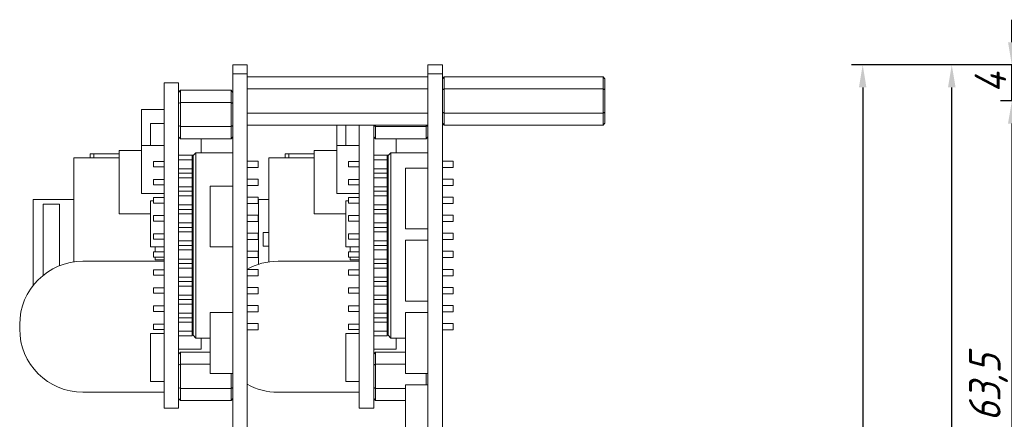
# Model space of a CAD drawing. Header units: millimetres. Extents: x -627 to -39, y 19 to 517.
# Tile 11 of 46: x -624 to -515, y 238 to 283. Entities that reach past the tile are written whole.
import ezdxf

# ---------------------------------------------------------------- set-up
doc = ezdxf.new("R2010")
doc.units = ezdxf.units.MM
doc.layers.get('0').update_dxf_attribs({"lineweight": 20})
doc.layers.add('DIM', color=3, linetype='Continuous', lineweight=20)
doc.styles.get("Standard").update_dxf_attribs({"font": 'gbeitc.shx', "height": 3.5})
doc.dimstyles.new('ISO-25', dxfattribs={"dimtxt": 2.5, "dimasz": 2.5, "dimexe": 1.25, "dimexo": 0.625, "dimtad": 1, "dimtxsty": 'Standard', "dimcen": 2.5, "dimadec": 0, "dimazin": 0, "dimtfac": 1, "dimtmove": 0, "dimatfit": 3, "dimfxl": 0, "dimarcsym": 0})

# ---------------------------------------------------------------- blocks, each defined once
blk = doc.blocks.new('*D85')
at = {"layer": 'Defpoints', "color": 0}
for p in [(-513.89, 277.57), (-505.82, 277.57), (-502.82, 273.57)]:
    blk.add_point(p, dxfattribs=at)
at = {"layer": 'DIM', "color": 0, "lineweight": -2}
for p, q in [((-513.89, 280.07), (-513.89, 282.57)), ((-506.45, 277.57), (-515.14, 277.57)), ((-513.89, 273.57), (-513.89, 277.57)), ((-503.45, 273.57), (-515.14, 273.57)), ((-513.89, 271.07), (-513.89, 268.57))]:
    blk.add_line(p, q, dxfattribs=at)
at = {"layer": 'DIM', "color": 0}
for points in [[(-514.31, 280.07), (-513.47, 280.07), (-513.89, 277.57)], [(-514.31, 271.07), (-513.47, 271.07), (-513.89, 273.57)]]:
    blk.add_solid(points, dxfattribs=at)
at = {"layer": 'DIM', "color": 0, "insert": (-516.26, 275.57), "char_height": 3.5, "attachment_point": 5, "rotation": 90}
blk.add_mtext('4', dxfattribs=at)
blk = doc.blocks.new('*D86')
at = {"layer": 'Defpoints', "color": 0}
for p in [(-502.82, 273.57), (-513.89, 210.07), (-502.82, 210.07)]:
    blk.add_point(p, dxfattribs=at)
at = {"layer": 'DIM', "color": 0, "lineweight": -2}
for p, q in [((-503.45, 273.57), (-515.14, 273.57)), ((-513.89, 271.07), (-513.89, 212.57)), ((-503.45, 210.07), (-515.14, 210.07))]:
    blk.add_line(p, q, dxfattribs=at)
at = {"layer": 'DIM', "color": 0}
for points in [[(-514.31, 271.07), (-513.47, 271.07), (-513.89, 273.57)], [(-514.31, 212.57), (-513.47, 212.57), (-513.89, 210.07)]]:
    blk.add_solid(points, dxfattribs=at)
at = {"layer": 'DIM', "color": 0, "insert": (-516.48, 241.82), "char_height": 3.5, "attachment_point": 5, "rotation": 90}
blk.add_mtext('63,5', dxfattribs=at)
blk = doc.blocks.new('*D89')
at = {"layer": 'Defpoints', "color": 0}
for p in [(-520.54, 277.57), (-505.82, 277.57), (-505.82, 142.57)]:
    blk.add_point(p, dxfattribs=at)
at = {"layer": 'DIM', "color": 0, "lineweight": -2}
for p, q in [((-506.45, 277.57), (-521.79, 277.57)), ((-520.54, 145.07), (-520.54, 275.07)), ((-506.45, 142.57), (-521.79, 142.57))]:
    blk.add_line(p, q, dxfattribs=at)
at = {"layer": 'DIM', "color": 0}
for points in [[(-520.96, 275.07), (-520.12, 275.07), (-520.54, 277.57)], [(-520.96, 145.07), (-520.12, 145.07), (-520.54, 142.57)]]:
    blk.add_solid(points, dxfattribs=at)
at = {"layer": 'DIM', "color": 0, "insert": (-522.91, 210.07), "char_height": 3.5, "attachment_point": 5, "rotation": 90}
blk.add_mtext('135', dxfattribs=at)
blk = doc.blocks.new('*D92')
at = {"layer": 'Defpoints', "color": 0}
for p in [(-505.82, 277.57), (-530.4, 135.62), (-483.15, 135.62)]:
    blk.add_point(p, dxfattribs=at)
at = {"layer": 'DIM', "color": 0, "lineweight": -2}
for p, q in [((-506.45, 277.57), (-531.65, 277.57)), ((-530.4, 275.07), (-530.4, 138.12)), ((-483.78, 135.62), (-531.65, 135.62))]:
    blk.add_line(p, q, dxfattribs=at)
at = {"layer": 'DIM', "color": 0}
for points in [[(-530.82, 275.07), (-529.99, 275.07), (-530.4, 277.57)], [(-530.82, 138.12), (-529.99, 138.12), (-530.4, 135.62)]]:
    blk.add_solid(points, dxfattribs=at)
at = {"layer": 'DIM', "color": 0, "insert": (-533, 206.6), "char_height": 3.5, "attachment_point": 5, "rotation": 90}
blk.add_mtext('141,95', dxfattribs=at)

msp = doc.modelspace()

# ---------------------------------------------------------------- linework, layer by layer
at = {"color": 7, "linetype": 'Continuous', "lineweight": 15}
for p, q in [((-600.137, 276.569), (-600.137, 277.569)), ((-600.137, 277.569), (-598.537, 277.569)), ((-598.537, 276.569), (-598.537, 277.569)), ((-578.537, 277.569), (-576.937, 277.569)), ((-578.537, 276.569), (-578.537, 277.569)), ((-576.937, 276.569), (-576.937, 277.569)), ((-600.137, 143.569), (-600.137, 276.569)), ((-600.137, 276.569), (-598.537, 276.569)), ((-598.537, 143.569), (-598.537, 276.569)), ((-598.537, 276.253), (-578.537, 276.253)), ((-578.537, 143.569), (-578.537, 276.569)), ((-578.537, 276.569), (-576.937, 276.569)), ((-576.937, 143.569), (-576.937, 276.569)), ((-576.737, 276.253), (-576.937, 276.022)), ((-576.737, 276.253), (-576.737, 274.911)), ((-576.737, 276.253), (-559.137, 276.253)), ((-559.137, 274.911), (-559.137, 276.253)), ((-559.137, 276.253), (-558.937, 276.022)), ((-558.937, 276.022), (-558.937, 274.796)), ((-607.737, 239.569), (-607.737, 275.569)), ((-607.737, 275.569), (-606.137, 275.569)), ((-606.137, 239.569), (-606.137, 275.569)), ((-606.137, 274.522), (-605.937, 274.753)), ((-605.937, 274.753), (-605.937, 273.411)), ((-605.937, 274.753), (-600.337, 274.753)), ((-600.337, 273.411), (-600.337, 274.753)), ((-600.137, 274.522), (-600.337, 274.753)), ((-598.537, 274.911), (-578.537, 274.911)), ((-576.737, 274.911), (-576.937, 274.796)), ((-576.737, 274.911), (-576.737, 272.226)), ((-576.737, 274.911), (-559.137, 274.911)), ((-559.137, 272.226), (-559.137, 274.911)), ((-559.137, 274.911), (-558.937, 274.796)), ((-558.937, 274.796), (-558.937, 272.342)), ((-610.237, 268.62), (-610.237, 272.609)), ((-610.237, 272.609), (-607.737, 272.609)), ((-605.937, 273.411), (-606.137, 273.296)), ((-605.937, 273.411), (-605.937, 270.726)), ((-605.937, 273.411), (-600.337, 273.411)), ((-600.337, 270.726), (-600.337, 273.411)), ((-600.137, 273.296), (-600.337, 273.411)), ((-598.537, 272.226), (-578.537, 272.226)), ((-576.937, 272.342), (-576.737, 272.226)), ((-576.737, 272.226), (-559.137, 272.226)), ((-576.737, 272.226), (-576.737, 270.884)), ((-559.137, 272.226), (-558.937, 272.342)), ((-559.137, 270.884), (-559.137, 272.226)), ((-558.937, 272.342), (-558.937, 271.115)), ((-609.237, 268.62), (-609.237, 271.07)), ((-609.237, 271.07), (-607.737, 271.07)), ((-605.937, 270.726), (-606.137, 270.842)), ((-605.937, 270.726), (-600.337, 270.726)), ((-605.937, 270.726), (-605.937, 269.384)), ((-600.337, 270.726), (-600.137, 270.842)), ((-600.337, 269.384), (-600.337, 270.726)), ((-598.537, 270.884), (-578.537, 270.884)), ((-588.637, 268.62), (-588.637, 270.884)), ((-587.637, 268.62), (-587.637, 270.884)), ((-586.137, 239.569), (-586.137, 270.884)), ((-584.537, 239.569), (-584.537, 270.884)), ((-584.537, 270.842), (-584.337, 270.726)), ((-584.337, 270.884), (-584.337, 270.726)), ((-584.337, 270.726), (-584.337, 269.384)), ((-584.337, 270.726), (-578.737, 270.726)), ((-578.737, 270.726), (-578.737, 270.884)), ((-578.737, 270.726), (-578.537, 270.842)), ((-578.737, 269.384), (-578.737, 270.726)), ((-576.937, 271.115), (-576.737, 270.884)), ((-576.737, 270.884), (-559.137, 270.884)), ((-558.937, 271.115), (-559.137, 270.884)), ((-605.937, 269.384), (-606.137, 269.615)), ((-605.937, 269.384), (-600.337, 269.384)), ((-603.637, 269.384), (-603.637, 267.819)), ((-600.337, 269.384), (-600.137, 269.615)), ((-584.537, 269.615), (-584.337, 269.384)), ((-584.337, 269.384), (-578.737, 269.384)), ((-582.037, 269.384), (-582.037, 267.819)), ((-578.537, 269.615), (-578.737, 269.384)), ((-610.237, 263.317), (-610.237, 268.62)), ((-610.237, 268.62), (-607.737, 268.62)), ((-588.637, 263.317), (-588.637, 268.62)), ((-588.637, 268.62), (-586.137, 268.62)), ((-617.737, 255.747), (-617.737, 267.269)), ((-617.737, 267.269), (-612.737, 267.269)), ((-615.937, 267.269), (-615.937, 267.729)), ((-615.537, 267.729), (-615.937, 267.729)), ((-615.537, 267.729), (-615.537, 267.269)), ((-615.537, 267.729), (-612.737, 267.729)), ((-612.737, 261.069), (-612.737, 268.069)), ((-612.737, 268.069), (-610.237, 268.069)), ((-606.137, 267.569), (-604.637, 267.569)), ((-604.637, 267.069), (-604.637, 267.569)), ((-604.507, 267.549), (-604.637, 267.549)), ((-604.537, 267.519), (-604.237, 267.819)), ((-604.537, 247.619), (-604.537, 267.519)), ((-604.237, 267.819), (-604.237, 247.319)), ((-604.237, 267.819), (-600.137, 267.819)), ((-596.137, 255.747), (-596.137, 267.269)), ((-596.137, 267.269), (-591.137, 267.269)), ((-594.337, 267.269), (-594.337, 267.729)), ((-593.937, 267.729), (-594.337, 267.729)), ((-593.937, 267.729), (-593.937, 267.269)), ((-593.937, 267.729), (-591.137, 267.729)), ((-591.137, 261.069), (-591.137, 268.069)), ((-591.137, 268.069), (-588.637, 268.069)), ((-584.537, 267.569), (-583.037, 267.569)), ((-583.037, 267.069), (-583.037, 267.569)), ((-582.907, 267.549), (-583.037, 267.549)), ((-582.637, 267.819), (-582.937, 267.519)), ((-582.937, 247.619), (-582.937, 267.519)), ((-582.637, 267.819), (-582.637, 247.319)), ((-582.637, 267.819), (-578.537, 267.819)), ((-607.737, 266.869), (-608.937, 266.869)), ((-608.937, 266.869), (-608.937, 266.569)), ((-608.937, 266.569), (-608.937, 266.269)), ((-608.937, 266.269), (-607.737, 266.269)), ((-606.137, 267.069), (-604.637, 267.069)), ((-606.137, 266.069), (-604.637, 266.069)), ((-604.637, 267.069), (-604.637, 266.069)), ((-604.537, 266.869), (-604.637, 266.869)), ((-604.637, 266.269), (-604.537, 266.269)), ((-604.637, 265.569), (-604.637, 266.069)), ((-597.337, 266.919), (-598.537, 266.919)), ((-598.537, 266.219), (-597.337, 266.219)), ((-597.337, 266.919), (-597.337, 266.569)), ((-597.337, 266.569), (-597.337, 266.219)), ((-586.137, 266.869), (-587.337, 266.869)), ((-587.337, 266.869), (-587.337, 266.269)), ((-587.337, 266.269), (-586.137, 266.269)), ((-587.337, 266.269), (-586.137, 266.269)), ((-584.537, 267.069), (-583.037, 267.069)), ((-584.537, 266.069), (-583.037, 266.069)), ((-583.037, 267.069), (-583.037, 266.069)), ((-582.937, 266.869), (-583.037, 266.869)), ((-583.037, 266.269), (-582.937, 266.269)), ((-583.037, 266.269), (-582.937, 266.269)), ((-583.037, 265.569), (-583.037, 266.069)), ((-581.037, 259.399), (-581.037, 266.139)), ((-581.037, 266.139), (-578.537, 266.139)), ((-575.737, 266.919), (-576.937, 266.919)), ((-576.937, 266.219), (-575.737, 266.219)), ((-575.737, 266.919), (-575.737, 266.219)), ((-606.137, 265.569), (-604.637, 265.569)), ((-606.137, 265.069), (-604.637, 265.069)), ((-604.637, 265.069), (-604.637, 265.569)), ((-604.537, 265.109), (-604.637, 265.109)), ((-604.637, 265.069), (-604.637, 264.069)), ((-597.337, 264.919), (-598.537, 264.919)), ((-597.337, 264.919), (-597.337, 264.569)), ((-584.537, 265.569), (-583.037, 265.569)), ((-584.537, 265.069), (-583.037, 265.069)), ((-583.037, 265.069), (-583.037, 265.569)), ((-582.937, 265.109), (-583.037, 265.109)), ((-583.037, 265.069), (-583.037, 264.069)), ((-575.737, 264.919), (-576.937, 264.919)), ((-575.737, 264.919), (-575.737, 264.219)), ((-607.737, 264.869), (-608.937, 264.869)), ((-608.937, 264.869), (-608.937, 264.569)), ((-608.937, 264.569), (-608.937, 264.269)), ((-608.937, 264.269), (-607.737, 264.269)), ((-608.937, 264.269), (-607.737, 264.269)), ((-606.137, 264.069), (-604.637, 264.069)), ((-604.537, 264.869), (-604.637, 264.869)), ((-604.637, 264.269), (-604.537, 264.269)), ((-604.637, 264.269), (-604.537, 264.269)), ((-604.637, 263.569), (-604.637, 264.069)), ((-604.537, 263.889), (-604.637, 263.889)), ((-602.637, 264.139), (-600.137, 264.139)), ((-602.637, 257.399), (-602.637, 264.139)), ((-598.537, 264.219), (-597.337, 264.219)), ((-597.337, 264.569), (-597.337, 264.219)), ((-586.137, 264.869), (-587.337, 264.869)), ((-587.337, 264.869), (-587.337, 264.269)), ((-587.337, 264.269), (-586.137, 264.269)), ((-587.337, 264.269), (-586.137, 264.269)), ((-584.537, 264.069), (-583.037, 264.069)), ((-582.937, 264.869), (-583.037, 264.869)), ((-583.037, 264.269), (-582.937, 264.269)), ((-583.037, 264.269), (-582.937, 264.269)), ((-583.037, 263.569), (-583.037, 264.069)), ((-582.937, 263.889), (-583.037, 263.889)), ((-576.937, 264.219), (-575.737, 264.219)), ((-610.237, 263.317), (-607.737, 263.317)), ((-607.737, 262.869), (-608.937, 262.869)), ((-608.937, 262.869), (-608.937, 262.569)), ((-606.137, 263.569), (-604.637, 263.569)), ((-606.137, 263.069), (-604.637, 263.069)), ((-604.637, 263.069), (-604.637, 263.569)), ((-604.637, 263.069), (-604.637, 262.069)), ((-604.537, 262.869), (-604.637, 262.869)), ((-597.337, 262.919), (-598.537, 262.919)), ((-597.337, 262.919), (-597.337, 262.569)), ((-588.637, 263.317), (-586.137, 263.317)), ((-586.137, 262.869), (-587.337, 262.869)), ((-587.337, 262.869), (-587.337, 262.269)), ((-584.537, 263.569), (-583.037, 263.569)), ((-584.537, 263.069), (-583.037, 263.069)), ((-583.037, 263.069), (-583.037, 263.569)), ((-583.037, 263.069), (-583.037, 262.069)), ((-582.937, 262.869), (-583.037, 262.869)), ((-575.737, 262.919), (-576.937, 262.919)), ((-575.737, 262.919), (-575.737, 262.219)), ((-622.237, 253.149), (-622.237, 262.649)), ((-617.737, 262.649), (-622.237, 262.649)), ((-619.337, 262.149), (-621.137, 262.149)), ((-621.137, 262.149), (-621.137, 254.263)), ((-619.337, 255.318), (-619.337, 262.149)), ((-609.237, 257.417), (-609.237, 262.52)), ((-609.237, 262.52), (-608.937, 262.52)), ((-608.937, 262.569), (-608.937, 262.269)), ((-608.937, 262.269), (-607.737, 262.269)), ((-606.137, 262.069), (-604.637, 262.069)), ((-604.637, 262.269), (-604.537, 262.269)), ((-604.637, 261.569), (-604.637, 262.069)), ((-598.537, 262.219), (-597.337, 262.219)), ((-597.337, 262.569), (-597.337, 262.219)), ((-597.287, 255.48), (-597.287, 262.649)), ((-597.287, 262.649), (-596.137, 262.649)), ((-587.637, 257.417), (-587.637, 262.52)), ((-587.637, 262.52), (-587.337, 262.52)), ((-587.337, 262.269), (-586.137, 262.269)), ((-587.337, 262.269), (-586.137, 262.269)), ((-584.537, 262.069), (-583.037, 262.069)), ((-583.037, 262.269), (-582.937, 262.269)), ((-583.037, 262.269), (-582.937, 262.269)), ((-583.037, 261.569), (-583.037, 262.069)), ((-576.937, 262.219), (-575.737, 262.219)), ((-612.737, 261.069), (-609.237, 261.069)), ((-607.737, 260.869), (-608.937, 260.869)), ((-608.937, 260.869), (-608.937, 260.569)), ((-608.937, 260.569), (-608.937, 260.269)), ((-606.137, 261.569), (-604.637, 261.569)), ((-606.137, 261.069), (-604.637, 261.069)), ((-604.637, 261.069), (-604.637, 261.569)), ((-604.637, 261.069), (-604.637, 260.069)), ((-604.537, 260.869), (-604.637, 260.869)), ((-597.337, 260.919), (-598.537, 260.919)), ((-597.337, 260.919), (-597.337, 260.569)), ((-597.337, 260.569), (-597.337, 260.219)), ((-591.137, 261.069), (-587.637, 261.069)), ((-586.137, 260.869), (-587.337, 260.869)), ((-587.337, 260.869), (-587.337, 260.269)), ((-584.537, 261.569), (-583.037, 261.569)), ((-584.537, 261.069), (-583.037, 261.069)), ((-583.037, 261.069), (-583.037, 261.569)), ((-583.037, 261.069), (-583.037, 260.069)), ((-582.937, 260.869), (-583.037, 260.869)), ((-575.737, 260.919), (-576.937, 260.919)), ((-575.737, 260.919), (-575.737, 260.219)), ((-608.937, 260.269), (-607.737, 260.269)), ((-608.937, 260.269), (-607.737, 260.269)), ((-606.137, 260.069), (-604.637, 260.069)), ((-606.137, 259.569), (-604.637, 259.569)), ((-604.637, 260.269), (-604.537, 260.269)), ((-604.637, 260.269), (-604.537, 260.269)), ((-604.637, 259.569), (-604.637, 260.069)), ((-604.637, 259.069), (-604.637, 259.569)), ((-598.537, 260.219), (-597.337, 260.219)), ((-587.337, 260.269), (-586.137, 260.269)), ((-587.337, 260.269), (-586.137, 260.269)), ((-584.537, 260.069), (-583.037, 260.069)), ((-584.537, 259.569), (-583.037, 259.569)), ((-583.037, 260.269), (-582.937, 260.269)), ((-583.037, 260.269), (-582.937, 260.269)), ((-583.037, 259.569), (-583.037, 260.069)), ((-583.037, 259.069), (-583.037, 259.569)), ((-576.937, 260.219), (-575.737, 260.219)), ((-607.737, 258.869), (-608.937, 258.869)), ((-608.937, 258.869), (-608.937, 258.569)), ((-608.937, 258.569), (-608.937, 258.269)), ((-606.137, 259.069), (-604.637, 259.069)), ((-604.637, 259.069), (-604.637, 258.069)), ((-604.537, 258.869), (-604.637, 258.869)), ((-597.337, 258.919), (-598.537, 258.919)), ((-597.337, 258.919), (-597.337, 258.569)), ((-597.337, 258.569), (-597.337, 258.219)), ((-596.787, 258.989), (-596.787, 257.489)), ((-596.137, 258.989), (-596.787, 258.989)), ((-586.137, 258.869), (-587.337, 258.869)), ((-587.337, 258.869), (-587.337, 258.269)), ((-584.537, 259.069), (-583.037, 259.069)), ((-583.037, 259.069), (-583.037, 258.069)), ((-582.937, 258.869), (-583.037, 258.869)), ((-581.037, 259.399), (-578.537, 259.399)), ((-575.737, 258.919), (-576.937, 258.919)), ((-575.737, 258.919), (-575.737, 258.219)), ((-609.237, 257.417), (-607.737, 257.417)), ((-608.937, 258.269), (-607.737, 258.269)), ((-608.737, 256.869), (-608.737, 257.417)), ((-606.137, 258.069), (-604.637, 258.069)), ((-606.137, 257.569), (-604.637, 257.569)), ((-604.637, 258.269), (-604.537, 258.269)), ((-604.637, 257.569), (-604.637, 258.069)), ((-604.637, 257.069), (-604.637, 257.569)), ((-602.637, 257.399), (-600.137, 257.399)), ((-598.537, 258.219), (-597.337, 258.219)), ((-596.137, 257.489), (-596.787, 257.489)), ((-587.637, 257.417), (-586.137, 257.417)), ((-587.337, 258.269), (-586.137, 258.269)), ((-587.337, 258.269), (-586.137, 258.269)), ((-587.137, 256.869), (-587.137, 257.417)), ((-584.537, 258.069), (-583.037, 258.069)), ((-584.537, 257.569), (-583.037, 257.569)), ((-583.037, 258.269), (-582.937, 258.269)), ((-583.037, 258.269), (-582.937, 258.269)), ((-583.037, 257.569), (-583.037, 258.069)), ((-583.037, 257.069), (-583.037, 257.569)), ((-581.037, 251.399), (-581.037, 258.139)), ((-581.037, 258.139), (-578.537, 258.139)), ((-576.937, 258.219), (-575.737, 258.219)), ((-607.737, 256.869), (-608.937, 256.869)), ((-608.937, 256.869), (-608.937, 256.569)), ((-608.937, 256.569), (-608.937, 256.269)), ((-608.937, 256.269), (-607.737, 256.269)), ((-608.937, 256.269), (-607.737, 256.269)), ((-608.737, 255.969), (-608.737, 256.269)), ((-606.137, 257.069), (-604.637, 257.069)), ((-604.537, 257.149), (-604.637, 257.149)), ((-604.637, 257.069), (-604.637, 256.069)), ((-604.537, 256.869), (-604.637, 256.869)), ((-604.637, 256.269), (-604.537, 256.269)), ((-604.637, 256.269), (-604.537, 256.269)), ((-597.337, 256.919), (-598.537, 256.919)), ((-598.537, 256.219), (-597.337, 256.219)), ((-597.337, 256.919), (-597.337, 256.569)), ((-597.337, 256.569), (-597.337, 256.219)), ((-586.137, 256.869), (-587.337, 256.869)), ((-587.337, 256.869), (-587.337, 256.269)), ((-587.337, 256.269), (-586.137, 256.269)), ((-587.137, 255.969), (-587.137, 256.269)), ((-584.537, 257.069), (-583.037, 257.069)), ((-582.937, 257.149), (-583.037, 257.149)), ((-583.037, 257.069), (-583.037, 256.069)), ((-582.937, 256.869), (-583.037, 256.869)), ((-583.037, 256.269), (-582.937, 256.269)), ((-575.737, 256.919), (-576.937, 256.919)), ((-576.937, 256.219), (-575.737, 256.219)), ((-575.737, 256.919), (-575.737, 256.219)), ((-616.737, 255.819), (-607.737, 255.819)), ((-608.737, 255.969), (-607.737, 255.969)), ((-606.137, 256.069), (-604.637, 256.069)), ((-606.137, 255.569), (-604.637, 255.569)), ((-604.637, 255.569), (-604.637, 256.069)), ((-604.637, 255.069), (-604.637, 255.569)), ((-595.137, 255.819), (-586.137, 255.819)), ((-587.137, 255.969), (-586.137, 255.969)), ((-584.537, 256.069), (-583.037, 256.069)), ((-584.537, 255.569), (-583.037, 255.569)), ((-583.037, 255.569), (-583.037, 256.069)), ((-583.037, 255.069), (-583.037, 255.569)), ((-607.737, 254.869), (-608.937, 254.869)), ((-608.937, 254.869), (-608.937, 254.569)), ((-608.937, 254.569), (-608.937, 254.269)), ((-608.937, 254.269), (-607.737, 254.269)), ((-608.937, 254.269), (-607.737, 254.269)), ((-606.137, 255.069), (-604.637, 255.069)), ((-606.137, 254.069), (-604.637, 254.069)), ((-604.637, 255.069), (-604.637, 254.069)), ((-604.537, 254.917), (-604.637, 254.917)), ((-604.537, 254.869), (-604.637, 254.869)), ((-604.637, 254.269), (-604.537, 254.269)), ((-604.637, 254.269), (-604.537, 254.269)), ((-604.637, 253.569), (-604.637, 254.069)), ((-597.337, 254.919), (-598.537, 254.919)), ((-598.537, 254.219), (-597.337, 254.219)), ((-597.337, 254.919), (-597.337, 254.569)), ((-597.337, 254.569), (-597.337, 254.219)), ((-586.137, 254.869), (-587.337, 254.869)), ((-587.337, 254.869), (-587.337, 254.269)), ((-587.337, 254.269), (-586.137, 254.269)), ((-587.337, 254.269), (-586.137, 254.269)), ((-584.537, 255.069), (-583.037, 255.069)), ((-584.537, 254.069), (-583.037, 254.069)), ((-583.037, 255.069), (-583.037, 254.069)), ((-582.937, 254.917), (-583.037, 254.917)), ((-582.937, 254.869), (-583.037, 254.869)), ((-583.037, 254.269), (-582.937, 254.269)), ((-583.037, 254.269), (-582.937, 254.269)), ((-583.037, 253.569), (-583.037, 254.069)), ((-575.737, 254.919), (-576.937, 254.919)), ((-576.937, 254.219), (-575.737, 254.219)), ((-575.737, 254.919), (-575.737, 254.219)), ((-606.137, 253.569), (-604.637, 253.569)), ((-606.137, 253.069), (-604.637, 253.069)), ((-604.637, 253.069), (-604.637, 253.569)), ((-604.637, 253.069), (-604.637, 252.069)), ((-597.337, 252.919), (-598.537, 252.919)), ((-597.337, 252.919), (-597.337, 252.569)), ((-584.537, 253.569), (-583.037, 253.569)), ((-584.537, 253.069), (-583.037, 253.069)), ((-583.037, 253.069), (-583.037, 253.569)), ((-583.037, 253.069), (-583.037, 252.069)), ((-575.737, 252.919), (-576.937, 252.919)), ((-575.737, 252.919), (-575.737, 252.219)), ((-607.737, 252.869), (-608.937, 252.869)), ((-608.937, 252.869), (-608.937, 252.569)), ((-608.937, 252.569), (-608.937, 252.269)), ((-608.937, 252.269), (-607.737, 252.269)), ((-608.937, 252.269), (-607.737, 252.269)), ((-606.137, 252.069), (-604.637, 252.069)), ((-604.537, 252.869), (-604.637, 252.869)), ((-604.637, 252.269), (-604.537, 252.269)), ((-604.637, 252.269), (-604.537, 252.269)), ((-604.637, 251.569), (-604.637, 252.069)), ((-598.537, 252.219), (-597.337, 252.219)), ((-597.337, 252.569), (-597.337, 252.219)), ((-586.137, 252.869), (-587.337, 252.869)), ((-587.337, 252.869), (-587.337, 252.269)), ((-587.337, 252.269), (-586.137, 252.269)), ((-584.537, 252.069), (-583.037, 252.069)), ((-582.937, 252.869), (-583.037, 252.869)), ((-583.037, 252.269), (-582.937, 252.269)), ((-583.037, 251.569), (-583.037, 252.069)), ((-576.937, 252.219), (-575.737, 252.219)), ((-607.737, 250.869), (-608.937, 250.869)), ((-608.937, 250.869), (-608.937, 250.569)), ((-606.137, 251.569), (-604.637, 251.569)), ((-606.137, 251.069), (-604.637, 251.069)), ((-604.637, 251.069), (-604.637, 251.569)), ((-604.537, 251.469), (-604.637, 251.469)), ((-604.637, 251.069), (-604.637, 250.069)), ((-604.537, 250.869), (-604.637, 250.869)), ((-597.337, 250.919), (-598.537, 250.919)), ((-597.337, 250.919), (-597.337, 250.569)), ((-586.137, 250.869), (-587.337, 250.869)), ((-587.337, 250.869), (-587.337, 250.269)), ((-584.537, 251.569), (-583.037, 251.569)), ((-584.537, 251.069), (-583.037, 251.069)), ((-583.037, 251.069), (-583.037, 251.569)), ((-582.937, 251.469), (-583.037, 251.469)), ((-583.037, 251.069), (-583.037, 250.069)), ((-582.937, 250.869), (-583.037, 250.869)), ((-581.037, 251.399), (-578.537, 251.399)), ((-575.737, 250.919), (-576.937, 250.919)), ((-575.737, 250.919), (-575.737, 250.219)), ((-608.937, 250.569), (-608.937, 250.269)), ((-608.937, 250.269), (-607.737, 250.269)), ((-608.937, 250.269), (-607.737, 250.269)), ((-606.137, 250.069), (-604.637, 250.069)), ((-604.637, 250.269), (-604.537, 250.269)), ((-604.637, 250.269), (-604.537, 250.269)), ((-604.637, 249.569), (-604.637, 250.069)), ((-602.637, 250.139), (-600.137, 250.139)), ((-602.637, 243.399), (-602.637, 250.139)), ((-598.537, 250.219), (-597.337, 250.219)), ((-597.337, 250.569), (-597.337, 250.219)), ((-587.337, 250.269), (-586.137, 250.269)), ((-587.337, 250.269), (-586.137, 250.269)), ((-584.537, 250.069), (-583.037, 250.069)), ((-583.037, 250.269), (-582.937, 250.269)), ((-583.037, 250.269), (-582.937, 250.269)), ((-583.037, 249.569), (-583.037, 250.069)), ((-581.037, 243.399), (-581.037, 250.139)), ((-581.037, 250.139), (-578.537, 250.139)), ((-576.937, 250.219), (-575.737, 250.219)), ((-623.737, 248.319), (-623.737, 248.819)), ((-607.737, 248.869), (-608.937, 248.869)), ((-608.937, 248.869), (-608.937, 248.569)), ((-608.937, 248.569), (-608.937, 248.269)), ((-606.137, 249.569), (-604.637, 249.569)), ((-606.137, 249.069), (-604.637, 249.069)), ((-604.637, 249.069), (-604.637, 249.569)), ((-604.637, 249.069), (-604.637, 248.069)), ((-604.537, 248.869), (-604.637, 248.869)), ((-597.337, 248.919), (-598.537, 248.919)), ((-597.337, 248.919), (-597.337, 248.569)), ((-597.337, 248.569), (-597.337, 248.219)), ((-586.137, 248.869), (-587.337, 248.869)), ((-587.337, 248.869), (-587.337, 248.269)), ((-584.537, 249.569), (-583.037, 249.569)), ((-584.537, 249.069), (-583.037, 249.069)), ((-583.037, 249.069), (-583.037, 249.569)), ((-583.037, 249.069), (-583.037, 248.069)), ((-582.937, 248.869), (-583.037, 248.869)), ((-575.737, 248.919), (-576.937, 248.919)), ((-575.737, 248.919), (-575.737, 248.219)), ((-609.237, 242.517), (-609.237, 247.82)), ((-609.237, 247.82), (-607.737, 247.82)), ((-608.937, 248.269), (-607.737, 248.269)), ((-608.937, 248.269), (-607.737, 248.269)), ((-606.137, 248.069), (-604.637, 248.069)), ((-606.137, 247.569), (-604.637, 247.569)), ((-606.137, 247.569), (-604.637, 247.569)), ((-604.637, 248.269), (-604.537, 248.269)), ((-604.637, 248.269), (-604.537, 248.269)), ((-604.637, 247.569), (-604.637, 248.069)), ((-604.637, 247.569), (-604.637, 247.569)), ((-604.237, 247.319), (-604.537, 247.619)), ((-598.537, 248.219), (-597.337, 248.219)), ((-587.637, 242.517), (-587.637, 247.82)), ((-587.637, 247.82), (-586.137, 247.82)), ((-587.337, 248.269), (-586.137, 248.269)), ((-584.537, 248.069), (-583.037, 248.069)), ((-584.537, 247.569), (-583.037, 247.569)), ((-584.537, 247.569), (-583.037, 247.569)), ((-583.037, 248.269), (-582.937, 248.269)), ((-583.037, 247.569), (-583.037, 248.069)), ((-583.037, 247.569), (-583.037, 247.569)), ((-582.937, 247.619), (-582.637, 247.319)), ((-576.937, 248.219), (-575.737, 248.219)), ((-604.237, 247.319), (-602.637, 247.319)), ((-603.637, 247.319), (-603.637, 246.069)), ((-582.637, 247.319), (-581.037, 247.319)), ((-582.037, 247.319), (-582.037, 246.069)), ((-603.637, 246.069), (-606.137, 246.069)), ((-605.937, 245.753), (-606.137, 245.522)), ((-605.937, 245.753), (-605.937, 244.411)), ((-605.937, 245.753), (-602.637, 245.753)), ((-582.037, 246.069), (-584.537, 246.069)), ((-584.337, 245.753), (-584.537, 245.522)), ((-584.337, 245.753), (-584.337, 244.411)), ((-584.337, 245.753), (-581.037, 245.753)), ((-606.137, 244.296), (-605.937, 244.411)), ((-605.937, 244.411), (-605.937, 241.726)), ((-605.937, 244.411), (-602.637, 244.411)), ((-584.337, 244.411), (-584.537, 244.296)), ((-584.337, 244.411), (-584.337, 241.726)), ((-584.337, 244.411), (-581.037, 244.411)), ((-602.637, 243.399), (-600.137, 243.399)), ((-600.337, 241.726), (-600.337, 243.399)), ((-581.037, 243.399), (-578.537, 243.399)), ((-578.737, 242.139), (-578.737, 243.399)), ((-609.237, 242.517), (-607.737, 242.517)), ((-587.637, 242.517), (-586.137, 242.517)), ((-581.037, 235.399), (-581.037, 242.139)), ((-581.037, 242.139), (-578.537, 242.139)), ((-616.737, 241.319), (-607.737, 241.319)), ((-606.137, 241.842), (-605.937, 241.726)), ((-605.937, 241.726), (-600.337, 241.726)), ((-605.937, 241.726), (-605.937, 240.384)), ((-600.137, 241.842), (-600.337, 241.726)), ((-600.337, 240.384), (-600.337, 241.726)), ((-595.137, 241.319), (-586.137, 241.319)), ((-584.537, 241.842), (-584.337, 241.726)), ((-584.337, 241.726), (-584.337, 240.384)), ((-584.337, 241.726), (-581.037, 241.726)), ((-606.137, 240.615), (-605.937, 240.384)), ((-605.937, 240.384), (-600.337, 240.384)), ((-600.137, 240.615), (-600.337, 240.384)), ((-584.537, 240.615), (-584.337, 240.384)), ((-584.337, 240.384), (-581.037, 240.384)), ((-607.737, 239.569), (-606.137, 239.569)), ((-586.137, 239.569), (-584.537, 239.569))]:
    msp.add_line(p, q, dxfattribs=at)
for centre, start, end in [((-616.737, 248.819), 90, 180), ((-595.137, 248.819), 90, 119.37487), ((-616.737, 248.319), 180, 270), ((-595.137, 248.319), 240.94072, 270)]:
    msp.add_arc(centre, 7, start, end, dxfattribs=at)

# ---------------------------------------------------------------- dimensions: what is measured, and where the dimension line sits
at = {"layer": 'DIM'}
for base, p1, p2, picture, middle in [((-513.888, 277.569), (-502.823, 273.569), (-505.823, 277.569), '*D85', (-516.263, 275.569)), ((-530.403643, 135.62369), (-505.823336, 277.568691), (-483.151335, 135.62369), '*D92', (-532.997393, 206.59619)), ((-520.539, 277.569), (-505.823, 142.569), (-505.823, 277.569), '*D89', (-522.914, 210.069)), ((-513.888, 210.069), (-502.823, 273.569), (-502.823, 210.069), '*D86', (-516.482, 241.819))]:
    dim = msp.add_linear_dim(base=base, p1=p1, p2=p2, angle=90, dimstyle='ISO-25', dxfattribs=at)
    dim.commit()
    dim.dimension.update_dxf_attribs({"geometry": picture, "text_midpoint": middle})

doc.saveas('drawing.dxf')
